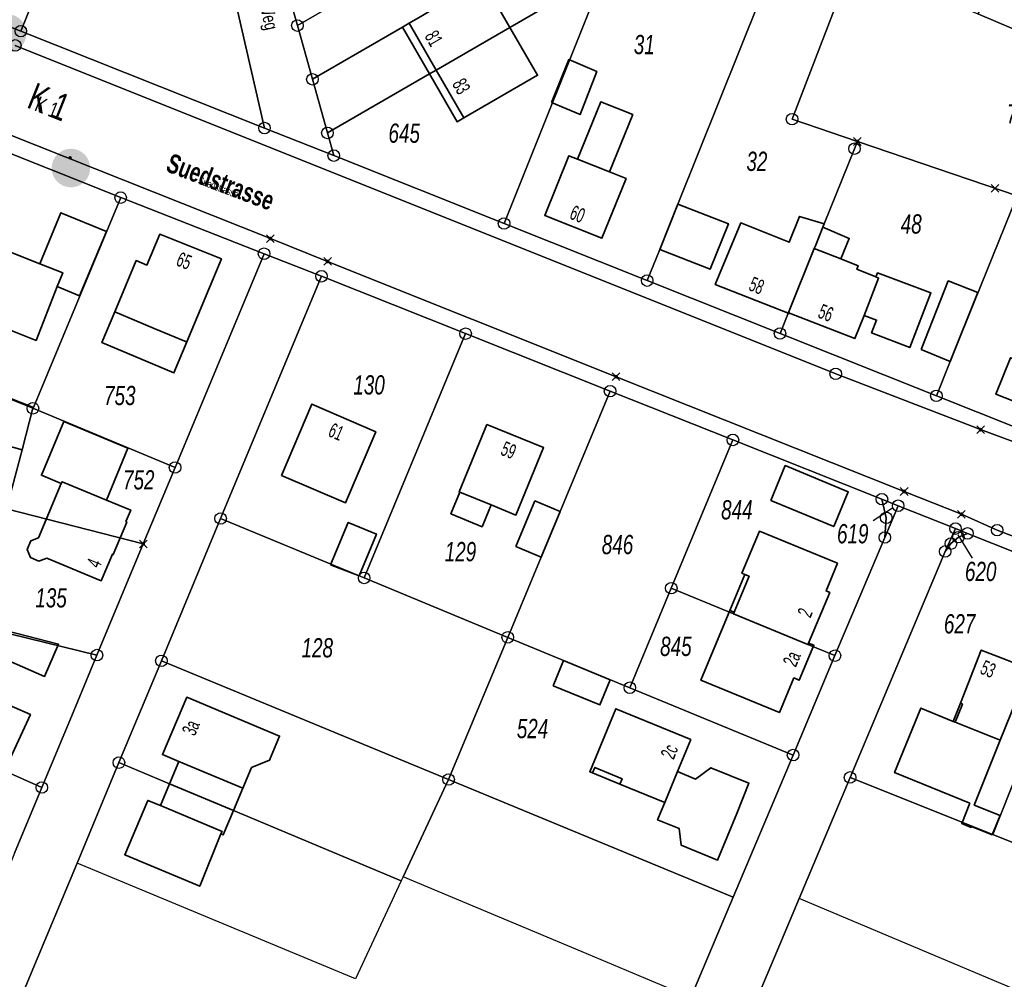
# Model space of a CAD drawing. Header units: metres. Extents: x 339653 to 341672, y 5744753 to 5747397.
# Tile 40 of 256: x 340834 to 340961, y 5745079 to 5745204. Entities that reach past the tile are written whole.
import ezdxf

# ---------------------------------------------------------------- set-up
doc = ezdxf.new("R2010")
doc.units = ezdxf.units.M
doc.header["$LTSCALE"] = 0.03
doc.header["$PDMODE"] = 3
doc.header["$PDSIZE"] = 0.5
for name, color, linetype, lineweight in [('B-Gebäude', 15, 'Continuous', 35), ('Flurstücke_Grenzpunkte', 7, 'Continuous', 25), ('Lagebezeichnungen', 7, 'Continuous', 25), ('Netzpunkte', 7, 'Continuous', 25), ('Siedlung', 7, 'Continuous', 25), ('Verkehr', 7, 'Continuous', 25)]:
    doc.layers.add(name, color=color, linetype=linetype, lineweight=lineweight)
doc.layers.add('UMRINGE_FLURSTUECKSABGRENZUNGEN', color=7, linetype='Continuous')
doc.styles.add('Flurstücksnummer - K 10 700', font='ariali.ttf', dxfattribs={"width": 0.7})
doc.styles.add('Hausnummern NRW', font='arial.ttf', dxfattribs={"width": 0.595})
doc.styles.add('Legende und Ausgabekopf - N 8', font='arial.ttf', dxfattribs={"width": 0.7})
doc.styles.add('Name - Bauwerken u. Einrichtungen - F 10', font='arialbd.ttf', dxfattribs={"width": 0.7})
doc.styles.add('Plätze_ Anlagen_ Bahnhof - N 14', font='arial.ttf', dxfattribs={"width": 0.7})
doc.styles.add('Sonstiger Text_ Bezeichnung - N 7 380', font='arial.ttf', dxfattribs={"width": 0.7})
doc.styles.add('Textart 8113', font='arial.ttf', dxfattribs={"width": 0.7})

# ---------------------------------------------------------------- blocks, each defined once
blk = doc.blocks.new('Fußweg')
for points in [[(0, 0.5, -1), (0, -0.5, -1)], [(-0.021, 0.312, -1), (-0.021, 0.218, -1)], [(-0.026, 0.178), (-0.008, 0.19), (0.01, 0.2), (0.022, 0.204), (0.028, 0.204), (0.038, 0.2), (0.046, 0.19), (0.168, 0.07), (0.174, 0.064), (0.178, 0.056), (0.178, -0.004), (0.176, -0.01), (0.174, -0.014), (0.172, -0.016), (0.168, -0.018), (0.16, -0.022), (0.152, -0.024), (0.142, -0.022), (0.134, -0.018), (0.13, -0.016), (0.128, -0.014), (0.126, -0.01), (0.126, -0.004), (0.126, 0.038), (0.082, 0.082), (0.064, 0.03), (0.078, -0.008), (0.092, -0.044), (0.104, -0.08), (0.118, -0.116), (0.13, -0.152), (0.142, -0.188), (0.158, -0.224), (0.172, -0.262), (0.174, -0.27), (0.174, -0.278), (0.174, -0.286), (0.172, -0.292), (0.168, -0.298), (0.164, -0.302), (0.16, -0.306), (0.154, -0.31), (0.148, -0.312), (0.14, -0.312), (0.132, -0.312), (0.126, -0.308), (0.122, -0.306), (0.116, -0.3), (0.112, -0.294), (0.106, -0.286), (0.01, -0.034), (-0.02, -0.1), (-0.05, -0.162), (-0.08, -0.226), (-0.112, -0.29), (-0.116, -0.296), (-0.122, -0.302), (-0.128, -0.308), (-0.134, -0.31), (-0.142, -0.31), (-0.148, -0.31), (-0.154, -0.308), (-0.158, -0.306), (-0.164, -0.302), (-0.17, -0.298), (-0.174, -0.292), (-0.176, -0.286), (-0.178, -0.28), (-0.178, -0.274), (-0.176, -0.264), (-0.034, 0.024), (-0.048, 0.07), (-0.124, -0.016), (-0.134, -0.022), (-0.144, -0.022), (-0.154, -0.02), (-0.16, -0.014), (-0.166, -0.006), (-0.168, 0.004), (-0.168, 0.014), (-0.16, 0.024)]]:
    blk.add_hatch(color=256).paths.add_polyline_path(points, flags=0)
blk = doc.blocks.new('Grenzpunkt mit Abmarkung (Marke)')
at = {"lineweight": -2}
blk.add_circle((0, 0), 0.499, dxfattribs=at)
blk = doc.blocks.new('Grenzpunkt. Abmarkung nach Quellenlage nicht zu spezifizieren')
at = {"lineweight": -2}
blk.add_hatch(color=256, dxfattribs=at).paths.add_polyline_path([(0, 0.165, -1), (0, -0.165, -1)], flags=0)
blk.add_point((0, 0), dxfattribs=at)

msp = doc.modelspace()

# ---------------------------------------------------------------- linework, layer by layer
at = {"layer": 'B-Gebäude'}
for points in [[(340884.277, 5745203.429), (340886.007, 5745204.431), (340886.872, 5745204.932), (340893.801, 5745208.945), (340897.294, 5745202.876), (340887.755, 5745197.358), (340886.881, 5745196.852), (340883.394, 5745202.919)], [(340884.277, 5745203.429), (340887.755, 5745197.358), (340886.881, 5745196.852), (340883.394, 5745202.919)], [(340887.755, 5745197.358), (340897.294, 5745202.876), (340900.923, 5745196.679), (340891.355, 5745191.162), (340890.468, 5745190.65), (340886.881, 5745196.852)], [(340902.71, 5745193.151), (340904.957, 5745198.709), (340908.589, 5745197.18), (340906.431, 5745191.583)], [(340886.881, 5745196.852), (340887.755, 5745197.358), (340891.355, 5745191.162), (340890.468, 5745190.65)], [(340906.085, 5745185.808), (340909.097, 5745193.226), (340913.263, 5745191.575), (340910.24, 5745184.154)], [(340906.085, 5745185.808), (340910.24, 5745184.154), (340912.401, 5745183.294), (340909.254, 5745175.554), (340901.847, 5745178.516), (340904.968, 5745186.253)], [(340916.752, 5745174.104), (340919.112, 5745179.988), (340925.664, 5745177.438), (340923.305, 5745171.561)], [(340836.366, 5745172.24), (340839.097, 5745178.845), (340844.983, 5745176.433), (340841.516, 5745168.085), (340838.609, 5745169.277), (340839.319, 5745171.074)], [(340933.449, 5745165.912), (340933.588, 5745165.857), (340933.563, 5745165.792), (340923.96, 5745169.559), (340927.255, 5745177.544), (340933.559, 5745175.032), (340934.889, 5745178.376), (340938.083, 5745177.397), (340937.915, 5745176.982), (340936.942, 5745174.57), (340936.798, 5745174.213)], [(340936.798, 5745174.213), (340936.942, 5745174.57), (340937.915, 5745176.982), (340941.343, 5745175.522), (340940.244, 5745172.866)], [(340839.319, 5745171.074), (340838.609, 5745169.277), (340835.857, 5745162.3), (340824.382, 5745166.895), (340827.826, 5745175.614), (340836.366, 5745172.24)], [(340851.201, 5745163.85), (340846.077, 5745166.013), (340848.856, 5745172.655), (340850.244, 5745172.075), (340851.913, 5745176.076), (340859.911, 5745172.87), (340855.409, 5745162.108), (340855.169, 5745162.209)], [(340933.588, 5745165.857), (340933.449, 5745165.912), (340936.798, 5745174.213), (340940.244, 5745172.866), (340942.497, 5745171.986), (340942.323, 5745171.54), (340944.802, 5745170.533), (340945.151, 5745170.391), (340943.258, 5745165.557), (340942.075, 5745162.537)], [(340945.151, 5745170.391), (340944.802, 5745170.533), (340945.015, 5745171.056), (340951.927, 5745168.466), (340949.19, 5745161.385), (340944.24, 5745163.283), (340944.875, 5745164.939), (340943.258, 5745165.557)], [(340950.656, 5745161.112), (340954.172, 5745170.008), (340958.007, 5745168.521), (340954.429, 5745159.557)], [(340855.409, 5745162.108), (340853.734, 5745158.102), (340844.407, 5745162.023), (340846.077, 5745166.013), (340851.201, 5745163.85), (340855.169, 5745162.209)], [(340965.841, 5745158.65), (340963.966, 5745153.911), (340960.366, 5745155.336), (340962.26, 5745160.068)], [(340834.042, 5745148.134), (340831.065, 5745148.962), (340832.646, 5745154.631), (340832.695, 5745154.747), (340835.513, 5745153.631), (340835.463, 5745153.511)], [(340867.686, 5745144.789), (340871.641, 5745154.043), (340879.918, 5745150.471), (340875.987, 5745141.243)], [(340839.232, 5745143.976), (340839.135, 5745143.745), (340836.559, 5745144.836), (340839.487, 5745151.801), (340847.768, 5745148.348), (340844.988, 5745141.61)], [(340890.817, 5745142.634), (340890.733, 5745142.669), (340894.348, 5745151.406), (340901.7, 5745148.422), (340898.112, 5745139.654), (340894.872, 5745140.978)], [(340931.163, 5745141.575), (340933.011, 5745146.091), (340941.205, 5745142.672), (340939.334, 5745138.178)], [(340844.988, 5745141.61), (340848.139, 5745140.315), (340847.512, 5745138.812), (340847.632, 5745138.762), (340845.878, 5745134.554), (340845.758, 5745134.604), (340844.317, 5745131.144), (340837.262, 5745134.07), (340836.245, 5745133.68), (340835.125, 5745134.165), (340834.726, 5745135.186), (340835.198, 5745136.337), (340836.193, 5745136.722), (340839.135, 5745143.745), (340839.232, 5745143.976)], [(340890.817, 5745142.634), (340894.872, 5745140.978), (340893.719, 5745138.154), (340889.662, 5745139.845)], [(340898.092, 5745135.589), (340900.559, 5745141.501), (340903.846, 5745140.127), (340901.369, 5745134.224)], [(340874.067, 5745133.205), (340876.361, 5745138.72), (340880.018, 5745137.2), (340877.773, 5745131.781)], [(340926.402, 5745127.068), (340925.83, 5745127.304), (340927.787, 5745131.968), (340927.419, 5745132.121), (340929.682, 5745137.568), (340939.801, 5745133.413), (340938.332, 5745129.835), (340938.81, 5745129.634), (340936.055, 5745123.072), (340935.977, 5745122.888), (340926.318, 5745126.865)], [(340925.83, 5745127.304), (340927.787, 5745131.968), (340928.35, 5745131.734), (340926.402, 5745127.068)], [(340935.977, 5745122.888), (340936.055, 5745123.072), (340936.753, 5745122.795), (340934.851, 5745118.255), (340934.15, 5745118.548), (340932.287, 5745114.054), (340922.088, 5745118.264), (340925.83, 5745127.304), (340926.402, 5745127.068), (340926.318, 5745126.865)], [(340829.432, 5745122.004), (340830.675, 5745125.006), (340838.753, 5745122.934), (340836.976, 5745118.756)], [(340955.08, 5745112.822), (340954.824, 5745112.924), (340955.749, 5745115.278), (340958.46, 5745122.175), (340961.828, 5745120.851), (340964.643, 5745119.745), (340964.486, 5745119.352), (340960.925, 5745110.476)], [(340902.937, 5745117.543), (340904.281, 5745120.808), (340910.339, 5745118.312), (340908.987, 5745115.048)], [(340823.438, 5745110.182), (340826.784, 5745117.438), (340835.133, 5745113.804), (340831.754, 5745106.516), (340831.599, 5745106.585)], [(340862.688, 5745104.253), (340854.383, 5745107.724), (340852.263, 5745108.62), (340855.4, 5745116.057), (340867.45, 5745111.01), (340866.153, 5745107.898), (340863.816, 5745106.932)], [(340908.039, 5745106.253), (340907.669, 5745106.404), (340911.046, 5745114.555), (340920.776, 5745110.561), (340919.066, 5745106.416), (340917.417, 5745102.418), (340911.594, 5745104.799)], [(340956.991, 5745102.303), (340947.21, 5745106.289), (340950.614, 5745114.64), (340954.824, 5745112.924), (340955.08, 5745112.822), (340960.925, 5745110.476), (340957.554, 5745102.074), (340960.9, 5745100.732), (340959.893, 5745098.223), (340957.199, 5745099.301), (340957.149, 5745099.175), (340955.921, 5745099.676)], [(340954.824, 5745112.924), (340955.749, 5745115.278), (340956.022, 5745115.17), (340955.08, 5745112.822)], [(340853.171, 5745104.83), (340854.383, 5745107.724), (340862.688, 5745104.253), (340861.466, 5745101.355)], [(340908.039, 5745106.253), (340908.326, 5745106.957), (340911.877, 5745105.493), (340911.594, 5745104.799)], [(340919.066, 5745106.416), (340921.404, 5745105.447), (340923.39, 5745106.917), (340928.323, 5745104.898), (340926.771, 5745100.993), (340924.228, 5745094.931), (340919.531, 5745096.881), (340919.285, 5745099.027), (340916.478, 5745100.144), (340917.417, 5745102.418)], [(340851.987, 5745102), (340853.171, 5745104.83), (340861.466, 5745101.355), (340860.14, 5745098.208), (340859.846, 5745098.332), (340859.981, 5745098.655)], [(340859.981, 5745098.655), (340859.846, 5745098.332), (340857.089, 5745091.562), (340847.375, 5745095.632), (340850.341, 5745102.689), (340851.987, 5745102)]]:
    msp.add_lwpolyline(points, close=True, dxfattribs=at)
for points in [[(340883.394, 5745202.919), (340886.881, 5745196.852)], [(340886.881, 5745196.852), (340890.468, 5745190.65)], [(340925.83, 5745127.304), (340927.787, 5745131.968)], [(340954.824, 5745112.924), (340955.749, 5745115.278)], [(340908.039, 5745106.253), (340911.594, 5745104.799)]]:
    msp.add_lwpolyline(points, dxfattribs=at)
at = {"layer": 'Flurstücke_Grenzpunkte', "color": 83}
for p, q in [((340944.436, 5745138.965), (340946.944, 5745140.622)), ((340957.306, 5745134.078), (340955.444, 5745137.099))]:
    msp.add_line(p, q, dxfattribs=at)
for points in [[(340882.523, 5745210.505), (340869.757, 5745203.118), (340867.803, 5745210.095), (340876.528, 5745215.138), (340878.99, 5745216.56), (340879.856, 5745217.061), (340889.408, 5745222.58), (340900.545, 5745229.016), (340908.598, 5745225.593), (340908.173, 5745225.347), (340892.931, 5745216.527), (340883.399, 5745211.012)], [(340857.626, 5745224.111), (340860.498, 5745226.278), (340862.88, 5745227.657), (340867.803, 5745210.095), (340869.757, 5745203.118), (340871.709, 5745196.149), (340873.654, 5745189.2), (340874.477, 5745186.264), (340865.491, 5745189.834)], [(340871.709, 5745196.149), (340869.757, 5745203.118), (340882.523, 5745210.505), (340883.399, 5745211.012), (340892.931, 5745216.527), (340908.173, 5745225.347), (340908.598, 5745225.593), (340914.775, 5745222.966), (340914.032, 5745221.111), (340913.798, 5745220.526), (340896.396, 5745210.448), (340893.801, 5745208.945), (340886.872, 5745204.932), (340886.007, 5745204.431), (340884.277, 5745203.429), (340883.394, 5745202.919)], [(340833.889, 5745202.389), (340836.077, 5745207.859), (340857.626, 5745224.111), (340865.491, 5745189.834)], [(340896.559, 5745177.465), (340909.577, 5745209.98), (340913.798, 5745220.526), (340914.032, 5745221.111), (340914.775, 5745222.966), (340933.21, 5745215.128), (340932.465, 5745213.272), (340919.112, 5745179.988), (340916.752, 5745174.104), (340915.13, 5745170.064)], [(340873.654, 5745189.2), (340871.709, 5745196.149), (340883.394, 5745202.919), (340884.277, 5745203.429), (340886.007, 5745204.431), (340886.872, 5745204.932), (340893.801, 5745208.945), (340896.396, 5745210.448), (340913.798, 5745220.526), (340909.577, 5745209.98), (340897.294, 5745202.876), (340887.755, 5745197.358), (340886.881, 5745196.852)], [(340932.356, 5745163.203), (340915.13, 5745170.064), (340916.752, 5745174.104), (340919.112, 5745179.988), (340932.465, 5745213.272), (340933.21, 5745215.128), (340941.804, 5745211.474), (340933.92, 5745190.986), (340942.397, 5745188.092), (340942.022, 5745187.16), (340938.083, 5745177.397), (340937.915, 5745176.982), (340936.942, 5745174.57), (340936.798, 5745174.213), (340933.449, 5745165.912)], [(340963.103, 5745181.026), (340942.397, 5745188.092), (340933.92, 5745190.986), (340941.804, 5745211.474), (340958.014, 5745204.638), (340962.391, 5745202.798), (340973.681, 5745198.052), (340986.547, 5745192.644), (340986.593, 5745192.625), (340990.454, 5745191.002), (340992.868, 5745189.987), (340994.048, 5745189.491), (340992.425, 5745184.995), (340989.362, 5745176.509), (340987.98, 5745172.681), (340987.909, 5745172.483), (340984.808, 5745173.551)], [(340962.391, 5745202.798), (340958.014, 5745204.638), (340963.34, 5745211.688), (340972.039, 5745208.643), (340977.039, 5745206.894), (340977.425, 5745206.758), (341002.198, 5745198.088), (341005.557, 5745196.912), (341008.399, 5745183.463), (340994.048, 5745189.491), (340992.868, 5745189.987), (340990.454, 5745191.002), (340986.593, 5745192.625), (340986.547, 5745192.644), (340973.681, 5745198.052)], [(340874.477, 5745186.264), (340873.654, 5745189.2), (340886.881, 5745196.852), (340887.755, 5745197.358), (340897.294, 5745202.876), (340909.577, 5745209.98), (340896.559, 5745177.465)], [(340832.646, 5745154.631), (340797.24, 5745168.706), (340818.979, 5745191.954), (340846.838, 5745180.816), (340835.513, 5745153.631), (340835.463, 5745153.511)], [(340932.356, 5745163.203), (340933.449, 5745165.912), (340936.798, 5745174.213), (340936.942, 5745174.57), (340937.915, 5745176.982), (340938.083, 5745177.397), (340942.022, 5745187.16), (340942.397, 5745188.092), (340963.103, 5745181.026), (340954.429, 5745159.557), (340952.638, 5745155.125)], [(340835.463, 5745153.511), (340835.513, 5745153.631), (340846.838, 5745180.816), (340865.433, 5745173.544), (340854.544, 5745147.402), (340853.889, 5745145.829)], [(340952.638, 5745155.125), (340954.429, 5745159.557), (340963.103, 5745181.026), (340984.808, 5745173.551), (340973.934, 5745146.646)], [(340877.773, 5745131.781), (340859.798, 5745139.215), (340872.88, 5745170.619), (340891.579, 5745163.182), (340878.417, 5745131.514)], [(340801.297, 5745143.917), (340786.735, 5745157.438), (340797.24, 5745168.706), (340832.646, 5745154.631), (340835.463, 5745153.511), (340834.042, 5745148.134), (340832.018, 5745140.476), (340831.809, 5745139.687)], [(340897.038, 5745123.815), (340878.417, 5745131.514), (340891.579, 5745163.182), (340910.317, 5745155.734), (340901.369, 5745134.224)], [(340912.881, 5745117.285), (340897.038, 5745123.815), (340901.369, 5745134.224), (340910.317, 5745155.734), (340926.247, 5745149.402), (340918.25, 5745130.187)], [(340849.762, 5745135.923), (340832.018, 5745140.476), (340834.042, 5745148.134), (340835.463, 5745153.511), (340853.889, 5745145.829)], [(340918.25, 5745130.187), (340926.247, 5745149.402), (340945.571, 5745141.722), (340946.136, 5745139.302), (340945.945, 5745136.762), (340939.484, 5745121.443), (340935.977, 5745122.888), (340926.318, 5745126.865)], [(340946.136, 5745139.302), (340945.571, 5745141.722), (340947.682, 5745140.883), (340945.945, 5745136.762)], [(340843.761, 5745121.515), (340828.024, 5745125.367), (340828.155, 5745125.862), (340831.809, 5745139.687), (340832.018, 5745140.476), (340849.762, 5745135.923)], [(340852.116, 5745120.771), (340859.798, 5745139.215), (340877.773, 5745131.781), (340878.417, 5745131.514), (340897.038, 5745123.815), (340889.373, 5745105.39)], [(340941.438, 5745105.658), (340953.769, 5745134.953), (340954.531, 5745135.962), (340955.486, 5745136.796), (340956.675, 5745137.294), (340972.879, 5745130.828), (340970.102, 5745123.827), (340959.958, 5745098.249)], [(340955.486, 5745136.796), (340954.531, 5745135.962), (340953.769, 5745134.953), (340955.12, 5745137.915), (340956.675, 5745137.294)], [(340823.438, 5745110.182), (340799.467, 5745119.23), (340805.484, 5745130.885), (340828.024, 5745125.367), (340843.761, 5745121.515), (340840.443, 5745113.55), (340836.612, 5745104.352), (340831.754, 5745106.516), (340831.599, 5745106.585), (340823.597, 5745110.122)], [(340982.498, 5745089.232), (340959.958, 5745098.249), (340970.102, 5745123.827), (340972.879, 5745130.828), (340989.731, 5745124.104), (340982.822, 5745104.154), (340985.898, 5745103.71)], [(340934.053, 5745108.563), (340912.881, 5745117.285), (340918.25, 5745130.187), (340926.318, 5745126.865), (340935.977, 5745122.888), (340939.484, 5745121.443)], [(340926.29, 5745090.155), (340889.373, 5745105.39), (340897.038, 5745123.815), (340912.881, 5745117.285), (340934.053, 5745108.563)], [(340846.618, 5745107.575), (340852.116, 5745120.771), (340889.373, 5745105.39), (340883.485, 5745092.794), (340883.226, 5745092.24), (340861.466, 5745101.355), (340853.171, 5745104.83)], [(340793.487, 5745107.645), (340799.467, 5745119.23), (340823.438, 5745110.182), (340823.597, 5745110.122), (340831.599, 5745106.585), (340831.754, 5745106.516), (340836.612, 5745104.352), (340833.064, 5745095.834), (340831.017, 5745090.92), (340818.275, 5745096.598), (340813.901, 5745098.548), (340811.386, 5745099.669), (340806.592, 5745101.805)], [(340877.3, 5745079.561), (340841.198, 5745094.564), (340846.618, 5745107.575), (340853.171, 5745104.83), (340861.466, 5745101.355), (340883.226, 5745092.24)], [(340906.699, 5745083.046), (340883.485, 5745092.794), (340889.373, 5745105.39), (340926.29, 5745090.155), (340920.796, 5745077.127), (340914.914, 5745079.596)], [(340934.843, 5745089.969), (340941.438, 5745105.658), (340959.958, 5745098.249), (340982.498, 5745089.232), (340981.782, 5745086.182), (340979.692, 5745077.282), (340977.509, 5745072.008)]]:
    msp.add_lwpolyline(points, close=True, dxfattribs=at)
for points in [[(340814.002, 5745210.284), (340833.889, 5745202.389), (340865.491, 5745189.834), (340874.477, 5745186.264), (340896.559, 5745177.465), (340915.13, 5745170.064), (340932.356, 5745163.203), (340952.638, 5745155.125), (340973.934, 5745146.646), (340986.26, 5745142.073), (341010.951, 5745133.5), (341011.205, 5745131.661), (341007.478, 5745132.898), (341002.756, 5745134.499), (340993.271, 5745137.846), (340979.469, 5745142.947), (340958.377, 5745150.739), (340939.581, 5745157.973), (340833.173, 5745200.543)], [(340836.077, 5745207.859), (340833.889, 5745202.389), (340814.002, 5745210.284)], [(340833.173, 5745200.543), (340939.581, 5745157.973), (340958.377, 5745150.739), (340979.469, 5745142.947), (340993.271, 5745137.846), (341002.756, 5745134.499), (341007.478, 5745132.898), (341011.205, 5745131.661), (341020.838, 5745127.981), (341029.596, 5745124.407), (341030.168, 5745121.123), (341030.975, 5745111.428), (341020.916, 5745115.374), (341006.678, 5745120.683), (340990.483, 5745125.985), (340974.626, 5745132.487), (340973.664, 5745132.688), (340960.515, 5745137.706), (340955.883, 5745139.767), (340948.459, 5745142.724), (340911.096, 5745157.606), (340873.68, 5745172.54), (340866.25, 5745175.502), (340820.561, 5745193.652)], [(340820.561, 5745193.652), (340866.25, 5745175.502), (340873.68, 5745172.54), (340911.096, 5745157.606), (340948.459, 5745142.724), (340955.883, 5745139.767), (340960.515, 5745137.706), (340973.664, 5745132.688)], [(340972.879, 5745130.828), (340956.675, 5745137.294), (340955.12, 5745137.915), (340947.682, 5745140.883), (340945.571, 5745141.722), (340926.247, 5745149.402), (340910.317, 5745155.734), (340891.579, 5745163.182), (340872.88, 5745170.619), (340865.433, 5745173.544), (340846.838, 5745180.816), (340818.979, 5745191.954)], [(340833.064, 5745095.834), (340836.612, 5745104.352), (340840.443, 5745113.55), (340843.761, 5745121.515), (340849.762, 5745135.923), (340853.889, 5745145.829), (340854.544, 5745147.402), (340865.433, 5745173.544), (340872.88, 5745170.619), (340859.798, 5745139.215), (340852.116, 5745120.771), (340846.618, 5745107.575), (340841.198, 5745094.564), (340835.034, 5745079.765), (340827.189, 5745060.933)], [(340920.796, 5745077.127), (340926.29, 5745090.155), (340934.053, 5745108.563), (340939.484, 5745121.443), (340945.945, 5745136.762), (340947.682, 5745140.883), (340955.12, 5745137.915), (340953.769, 5745134.953), (340941.438, 5745105.658), (340934.843, 5745089.969), (340931.991, 5745083.186), (340928.243, 5745074.272)]]:
    msp.add_lwpolyline(points, dxfattribs=at)
at = {"layer": 'Netzpunkte', "color": 83}
msp.add_point((340960.25, 5745182.01), dxfattribs=at)
at = {"layer": 'Siedlung', "color": 83}
for points in [[(340836.077, 5745207.859), (340857.626, 5745224.111), (340865.491, 5745189.834), (340833.889, 5745202.389)], [(340859.798, 5745139.215), (340872.88, 5745170.619), (340891.579, 5745163.182), (340910.317, 5745155.734), (340901.369, 5745134.224), (340897.038, 5745123.815), (340878.417, 5745131.514), (340877.773, 5745131.781)], [(340901.369, 5745134.224), (340910.317, 5745155.734), (340926.247, 5745149.402), (340918.25, 5745130.187), (340912.881, 5745117.285), (340897.038, 5745123.815)], [(340859.798, 5745139.215), (340877.773, 5745131.781), (340878.417, 5745131.514), (340897.038, 5745123.815), (340889.373, 5745105.39), (340852.116, 5745120.771)]]:
    msp.add_lwpolyline(points, close=True, dxfattribs=at)
for points in [[(340909.577, 5745209.98), (340896.559, 5745177.465), (340874.477, 5745186.264), (340873.654, 5745189.2), (340871.709, 5745196.149), (340869.757, 5745203.118), (340867.803, 5745210.095)], [(340973.934, 5745146.646), (340952.638, 5745155.125), (340932.356, 5745163.203), (340915.13, 5745170.064), (340896.559, 5745177.465), (340909.577, 5745209.98)], [(340818.979, 5745191.954), (340846.838, 5745180.816), (340865.433, 5745173.544), (340854.544, 5745147.402), (340853.889, 5745145.829), (340849.762, 5745135.923), (340843.761, 5745121.515), (340840.443, 5745113.55), (340836.612, 5745104.352), (340833.064, 5745095.834)], [(340827.189, 5745060.933), (340835.034, 5745079.765), (340841.198, 5745094.564), (340846.618, 5745107.575), (340852.116, 5745120.771), (340889.373, 5745105.39), (340897.038, 5745123.815), (340912.881, 5745117.285), (340918.25, 5745130.187), (340926.247, 5745149.402), (340945.571, 5745141.722), (340946.136, 5745139.302), (340945.945, 5745136.762), (340939.484, 5745121.443), (340934.053, 5745108.563), (340926.29, 5745090.155), (340920.796, 5745077.127)], [(340928.243, 5745074.272), (340931.991, 5745083.186), (340934.843, 5745089.969), (340941.438, 5745105.658), (340953.769, 5745134.953), (340954.531, 5745135.962), (340955.486, 5745136.796), (340956.675, 5745137.294), (340972.879, 5745130.828), (340989.731, 5745124.104), (340982.822, 5745104.154), (340985.898, 5745103.71), (340994.697, 5745102.441), (340994.855, 5745102.418), (340998.405, 5745101.906), (341005.335, 5745100.906), (341023.884, 5745098.23), (341024.181, 5745095.033), (341023.991, 5745086.482), (341023.892, 5745082.896), (341023.479, 5745067.848)]]:
    msp.add_lwpolyline(points, dxfattribs=at)
at = {"layer": 'UMRINGE_FLURSTUECKSABGRENZUNGEN', "color": 83}
msp.add_polyline3d([(340820.561, 5745193.652, 0), (340866.25, 5745175.502, 0), (340873.68, 5745172.54, 0), (340911.096, 5745157.606, 0), (340948.459, 5745142.724, 0), (340955.883, 5745139.767, 0), (340960.515, 5745137.706, 0), (340973.664, 5745132.688, 0), (340974.626, 5745132.487, 0), (340990.483, 5745125.985, 0), (341006.678, 5745120.683, 0), (341020.916, 5745115.374, 0), (341030.975, 5745111.428, 0), (341030.168, 5745121.123, 0), (341029.596, 5745124.407, 0), (341020.838, 5745127.981, 0), (341011.205, 5745131.661, 0), (341007.478, 5745132.898, 0), (341002.756, 5745134.499, 0), (340993.271, 5745137.846, 0), (340979.469, 5745142.947, 0), (340958.377, 5745150.739, 0), (340939.581, 5745157.973, 0), (340833.173, 5745200.543, 0)], dxfattribs=at)
at = {"layer": 'Verkehr', "color": 83}
msp.add_lwpolyline([(340857.626, 5745224.111), (340860.498, 5745226.278), (340862.88, 5745227.657), (340867.803, 5745210.095), (340869.757, 5745203.118), (340871.709, 5745196.149), (340873.654, 5745189.2), (340874.477, 5745186.264), (340865.491, 5745189.834)], close=True, dxfattribs=at)
for points in [[(340836.077, 5745207.859), (340833.889, 5745202.389), (340814.002, 5745210.284)], [(340814.002, 5745210.284), (340833.889, 5745202.389), (340865.491, 5745189.834), (340874.477, 5745186.264), (340896.559, 5745177.465), (340915.13, 5745170.064), (340932.356, 5745163.203), (340952.638, 5745155.125), (340973.934, 5745146.646), (340986.26, 5745142.073), (341010.951, 5745133.5), (341011.205, 5745131.661), (341007.478, 5745132.898), (341002.756, 5745134.499), (340993.271, 5745137.846), (340979.469, 5745142.947), (340958.377, 5745150.739), (340939.581, 5745157.973), (340833.173, 5745200.543)], [(340833.173, 5745200.543), (340939.581, 5745157.973), (340958.377, 5745150.739), (340979.469, 5745142.947), (340993.271, 5745137.846), (341002.756, 5745134.499), (341007.478, 5745132.898), (341011.205, 5745131.661), (341020.838, 5745127.981), (341029.596, 5745124.407), (341030.168, 5745121.123), (341030.975, 5745111.428), (341020.916, 5745115.374), (341006.678, 5745120.683), (340990.483, 5745125.985), (340974.626, 5745132.487), (340973.664, 5745132.688), (340960.515, 5745137.706), (340955.883, 5745139.767), (340948.459, 5745142.724), (340911.096, 5745157.606), (340873.68, 5745172.54), (340866.25, 5745175.502), (340820.561, 5745193.652)], [(340820.561, 5745193.652), (340866.25, 5745175.502), (340873.68, 5745172.54), (340911.096, 5745157.606), (340948.459, 5745142.724), (340955.883, 5745139.767), (340960.515, 5745137.706), (340973.664, 5745132.688)], [(340972.879, 5745130.828), (340956.675, 5745137.294), (340955.12, 5745137.915), (340947.682, 5745140.883), (340945.571, 5745141.722), (340926.247, 5745149.402), (340910.317, 5745155.734), (340891.579, 5745163.182), (340872.88, 5745170.619), (340865.433, 5745173.544), (340846.838, 5745180.816), (340818.979, 5745191.954)], [(340833.064, 5745095.834), (340836.612, 5745104.352), (340840.443, 5745113.55), (340843.761, 5745121.515), (340849.762, 5745135.923), (340853.889, 5745145.829), (340854.544, 5745147.402), (340865.433, 5745173.544), (340872.88, 5745170.619), (340859.798, 5745139.215), (340852.116, 5745120.771), (340846.618, 5745107.575), (340841.198, 5745094.564), (340835.034, 5745079.765), (340827.189, 5745060.933)], [(340920.796, 5745077.127), (340926.29, 5745090.155), (340934.053, 5745108.563), (340939.484, 5745121.443), (340945.945, 5745136.762), (340946.136, 5745139.302), (340945.571, 5745141.722), (340947.682, 5745140.883), (340955.12, 5745137.915), (340956.675, 5745137.294), (340955.486, 5745136.796), (340954.531, 5745135.962), (340953.769, 5745134.953), (340941.438, 5745105.658), (340934.843, 5745089.969), (340931.991, 5745083.186), (340928.243, 5745074.272)]]:
    msp.add_lwpolyline(points, dxfattribs=at)

# ---------------------------------------------------------------- block references
at = {"layer": 'Flurstücke_Grenzpunkte', "color": 83, "xscale": 1.5, "yscale": 1.5, "zscale": 1.5}
for name, p in [('Grenzpunkt mit Abmarkung (Marke)', (340869.757, 5745203.118)), ('Grenzpunkt mit Abmarkung (Marke)', (340833.889, 5745202.389)), ('Grenzpunkt mit Abmarkung (Marke)', (340833.173, 5745200.543)), ('Grenzpunkt mit Abmarkung (Marke)', (340871.709, 5745196.149)), ('Grenzpunkt mit Abmarkung (Marke)', (340933.92, 5745190.986)), ('Grenzpunkt mit Abmarkung (Marke)', (340865.491, 5745189.834)), ('Grenzpunkt mit Abmarkung (Marke)', (340873.654, 5745189.2)), ('Grenzpunkt. Abmarkung nach Quellenlage nicht zu spezifizieren', (340942.397, 5745188.092)), ('Grenzpunkt mit Abmarkung (Marke)', (340874.477, 5745186.264)), ('Grenzpunkt mit Abmarkung (Marke)', (340942.022, 5745187.16)), ('Grenzpunkt mit Abmarkung (Marke)', (340846.838, 5745180.816)), ('Grenzpunkt mit Abmarkung (Marke)', (340896.559, 5745177.465)), ('Grenzpunkt. Abmarkung nach Quellenlage nicht zu spezifizieren', (340866.25, 5745175.502)), ('Grenzpunkt mit Abmarkung (Marke)', (340865.433, 5745173.544)), ('Grenzpunkt. Abmarkung nach Quellenlage nicht zu spezifizieren', (340873.68, 5745172.54)), ('Grenzpunkt mit Abmarkung (Marke)', (340872.88, 5745170.619)), ('Grenzpunkt mit Abmarkung (Marke)', (340915.13, 5745170.064)), ('Grenzpunkt mit Abmarkung (Marke)', (340891.579, 5745163.182)), ('Grenzpunkt mit Abmarkung (Marke)', (340932.356, 5745163.203)), ('Grenzpunkt. Abmarkung nach Quellenlage nicht zu spezifizieren', (340911.096, 5745157.606)), ('Grenzpunkt mit Abmarkung (Marke)', (340939.581, 5745157.973)), ('Grenzpunkt mit Abmarkung (Marke)', (340910.317, 5745155.734)), ('Grenzpunkt mit Abmarkung (Marke)', (340952.638, 5745155.125)), ('Grenzpunkt mit Abmarkung (Marke)', (340835.463, 5745153.511)), ('Grenzpunkt. Abmarkung nach Quellenlage nicht zu spezifizieren', (340958.377, 5745150.739)), ('Grenzpunkt mit Abmarkung (Marke)', (340926.247, 5745149.402)), ('Grenzpunkt mit Abmarkung (Marke)', (340853.889, 5745145.829)), ('Grenzpunkt mit Abmarkung (Marke)', (340945.571, 5745141.722)), ('Grenzpunkt. Abmarkung nach Quellenlage nicht zu spezifizieren', (340948.459, 5745142.724)), ('Grenzpunkt mit Abmarkung (Marke)', (340947.682, 5745140.883)), ('Grenzpunkt mit Abmarkung (Marke)', (340859.798, 5745139.215)), ('Grenzpunkt mit Abmarkung (Marke)', (340946.136, 5745139.302)), ('Grenzpunkt. Abmarkung nach Quellenlage nicht zu spezifizieren', (340955.883, 5745139.767)), ('Grenzpunkt mit Abmarkung (Marke)', (340955.12, 5745137.915)), ('Grenzpunkt mit Abmarkung (Marke)', (340960.515, 5745137.706)), ('Grenzpunkt mit Abmarkung (Marke)', (340945.945, 5745136.762)), ('Grenzpunkt mit Abmarkung (Marke)', (340955.486, 5745136.796)), ('Grenzpunkt mit Abmarkung (Marke)', (340956.675, 5745137.294)), ('Grenzpunkt. Abmarkung nach Quellenlage nicht zu spezifizieren', (340849.762, 5745135.923)), ('Grenzpunkt mit Abmarkung (Marke)', (340954.531, 5745135.962)), ('Grenzpunkt mit Abmarkung (Marke)', (340953.769, 5745134.953)), ('Grenzpunkt mit Abmarkung (Marke)', (340878.417, 5745131.514)), ('Grenzpunkt mit Abmarkung (Marke)', (340918.25, 5745130.187)), ('Grenzpunkt mit Abmarkung (Marke)', (340897.038, 5745123.815)), ('Grenzpunkt mit Abmarkung (Marke)', (340843.761, 5745121.515)), ('Grenzpunkt mit Abmarkung (Marke)', (340939.484, 5745121.443)), ('Grenzpunkt mit Abmarkung (Marke)', (340852.116, 5745120.771)), ('Grenzpunkt mit Abmarkung (Marke)', (340912.881, 5745117.285)), ('Grenzpunkt mit Abmarkung (Marke)', (340934.053, 5745108.563)), ('Grenzpunkt mit Abmarkung (Marke)', (340846.618, 5745107.575)), ('Grenzpunkt mit Abmarkung (Marke)', (340889.373, 5745105.39)), ('Grenzpunkt mit Abmarkung (Marke)', (340941.438, 5745105.658)), ('Grenzpunkt mit Abmarkung (Marke)', (340836.612, 5745104.352))]:
    msp.add_blockref(name, p, dxfattribs=at)
at = {"layer": 'Verkehr', "color": 83, "xscale": 5, "yscale": 5, "zscale": 5}
for p in [(340832.116, 5745202.101), (340840.383, 5745184.649)]:
    msp.add_blockref('Fußweg', p, dxfattribs=at)

# ---------------------------------------------------------------- texts
at = {"layer": 'Flurstücke_Grenzpunkte', "color": 83, "char_height": 2.5, "attachment_point": 8, "line_spacing_factor": 0.69, "style": 'Flurstücksnummer - K 10 700'}
for s, insert in [('31', (340914.751, 5745199.37)), ('766', (340963.813, 5745190.391)), ('645', (340883.609, 5745187.886)), ('32', (340929.354, 5745184.235)), ('48', (340949.374, 5745176.114)), ('130', (340879.055, 5745155.253)), ('753', (340846.724, 5745153.881)), ('752', (340849.183, 5745142.947)), ('844', (340926.758, 5745139.066)), ('619', (340941.788, 5745135.965)), ('846', (340911.281, 5745134.56)), ('129', (340890.914, 5745133.639)), ('620', (340958.384, 5745131.078)), ('135', (340837.805, 5745127.65)), ('627', (340955.653, 5745124.286)), ('128', (340872.342, 5745121.182)), ('845', (340918.847, 5745121.363)), ('524', (340900.257, 5745110.709))]:
    msp.add_mtext(s, dxfattribs=dict(at, insert=insert))
at = {"layer": 'Lagebezeichnungen', "color": 83, "attachment_point": 8, "line_spacing_factor": 0.69}
for s, insert, char_height, rotation, style in [('81', (340886.618, 5745200.975), 1.9, 299.84398, 'Hausnummern NRW'), ('K 1', (340836.907, 5745191.596), 3.5, 338.26502, 'Plätze_ Anlagen_ Bahnhof - N 14'), ('83', (340890.19, 5745194.762), 1.9, 300.14999, 'Hausnummern NRW'), ('K 1', (340836.907, 5745191.596), 2, 338.26502, 'Legende und Ausgabekopf - N 8'), ('Suedstrasse', (340859.342, 5745181.666), 2.5, 339.14698, 'Name - Bauwerken u. Einrichtungen - F 10'), ('Suedstrasse', (340859.342, 5745181.666), 1, 339.14698, 'Textart 8113'), ('60', (340905.74, 5745177.782), 1.9, 338.247, 'Hausnummern NRW'), ('65', (340854.709, 5745171.723), 1.9, 338.14801, 'Hausnummern NRW'), ('58', (340928.976, 5745168.514), 1.9, 338.34598, 'Hausnummern NRW'), ('56', (340937.957, 5745164.972), 1.9, 338.64299, 'Hausnummern NRW'), ('61', (340874.416, 5745149.578), 1.9, 336.64499, 'Hausnummern NRW'), ('59', (340896.798, 5745147.174), 1.9, 337.94999, 'Hausnummern NRW'), ('4', (340844.272, 5745133.075), 1.9, 67.347, 'Hausnummern NRW'), ('2', (340936.472, 5745126.648), 1.9, 67.22999, 'Hausnummern NRW'), ('2a', (340934.773, 5745120.659), 1.9, 67.27504, 'Hausnummern NRW'), ('53', (340958.969, 5745118.815), 1.9, 336.74401, 'Hausnummern NRW'), ('3a', (340856.831, 5745111.733), 1.9, 67.149, 'Hausnummern NRW'), ('2c', (340918.901, 5745108.638), 1.9, 67.59, 'Hausnummern NRW')]:
    msp.add_mtext(s, dxfattribs=dict(at, insert=insert, char_height=char_height, rotation=rotation, style=style))
at = {"layer": 'Verkehr', "color": 83, "insert": (340864.715, 5745204.015), "char_height": 1.75, "attachment_point": 8, "rotation": 282.54598, "line_spacing_factor": 0.69, "style": 'Sonstiger Text_ Bezeichnung - N 7 380'}
msp.add_mtext('Weg', dxfattribs=at)

doc.saveas('drawing.dxf')
